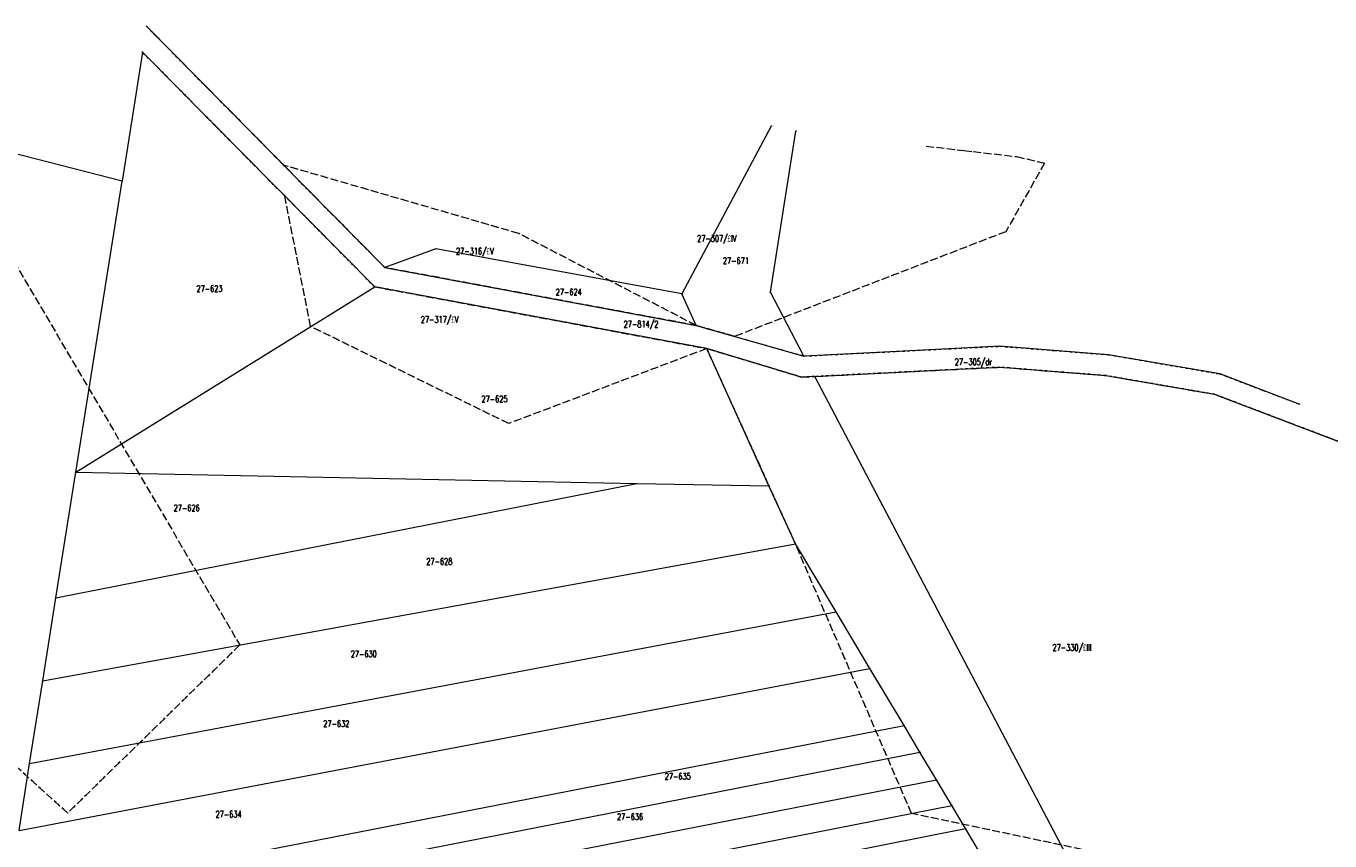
# Model space of a CAD drawing. Header units: metres. Extents: x 7542868 to 7543894, y 5828497 to 5830561.
# Tile 65 of 66: x 7543518 to 7543767, y 5830391 to 5830547. Entities that reach past the tile are written whole.
import ezdxf
from ezdxf.enums import TextEntityAlignment as Align

# ---------------------------------------------------------------- set-up
doc = ezdxf.new("R2010")
doc.units = ezdxf.units.M
for name, pattern in [('GDE', [0]), ('GUK', [2, 1.5, -0.5]), ('GUZ', [1, 0.5, -0.5])]:
    doc.linetypes.add(name, pattern=pattern)
doc.layers.get('0').update_dxf_attribs({"color": 250, "linetype": 'CONTINUOUS', "lineweight": 100})
for name, color, linetype, lineweight in [('Dzialki', 7, 'GDE', 18), ('Kontury', 3, 'GUK', 18), ('Numery_dzialek', 7, 'CONTINUOUS', 13), ('Numery_konturow', 3, 'CONTINUOUS', 13), ('Numery_uzytkow', 7, 'CONTINUOUS', 13), ('Punkty', 7, 'CONTINUOUS', 18), ('Uzytki', 7, 'GUZ', 18)]:
    doc.layers.add(name, color=color, linetype=linetype, lineweight=lineweight)
doc.styles.get("Standard").update_dxf_attribs({"font": 'Simplex.SHX', "width": 0.75})

# ---------------------------------------------------------------- blocks, each defined once
blk = doc.blocks.new('GRO')
at = {"linetype": 'CONTINUOUS'}
blk.add_circle((0, 0), 0.045, dxfattribs=at)

msp = doc.modelspace()

# ---------------------------------------------------------------- linework, layer by layer
at = {"layer": 'Dzialki'}
for p, q in [((7543586.6, 5830501.16), (7543541.03, 5830547.3)), ((7543540.24, 5830542.36), (7543536.33, 5830517.68)), ((7543584.68, 5830497.46), (7543540.24, 5830542.36)), ((7543536.33, 5830517.68), (7543468.48, 5830535.07)), ((7543660.58, 5830528.22), (7543643.47, 5830496.11)), ((7543660.4, 5830496.43), (7543665.29, 5830527.25)), ((7543527.49, 5830461.97), (7543536.33, 5830517.68)), ((7543596.4, 5830504.73), (7543586.6, 5830501.16)), ((7543643.47, 5830496.11), (7543596.4, 5830504.73)), ((7543586.6, 5830501.16), (7543646.22, 5830490.06)), ((7543527.49, 5830461.97), (7543584.68, 5830497.46)), ((7543648.23, 5830485.64), (7543584.68, 5830497.46)), ((7543646.22, 5830490.06), (7543643.47, 5830496.11)), ((7543666.82, 5830484.21), (7543660.4, 5830496.43)), ((7543646.22, 5830490.06), (7543666.82, 5830484.21)), ((7543660.14, 5830459.41), (7543648.23, 5830485.64)), ((7543666.37, 5830480.18), (7543648.23, 5830485.64)), ((7543684.61, 5830485.1), (7543666.82, 5830484.21)), ((7543694.52, 5830485.6), (7543684.61, 5830485.1)), ((7543704.32, 5830486.08), (7543694.52, 5830485.6)), ((7543714.69, 5830485.27), (7543704.32, 5830486.08)), ((7543725.1, 5830484.46), (7543714.69, 5830485.27)), ((7543746.46, 5830480.78), (7543725.1, 5830484.46)), ((7543686.56, 5830481.19), (7543696.35, 5830481.68)), ((7543696.35, 5830481.68), (7543704.26, 5830482.07)), ((7543704.26, 5830482.07), (7543706.14, 5830481.93)), ((7543706.14, 5830481.93), (7543716.38, 5830481.13)), ((7543668.88, 5830480.31), (7543666.37, 5830480.18)), ((7543668.88, 5830480.31), (7543686.56, 5830481.19)), ((7543791.75, 5830246.76), (7543668.88, 5830480.31)), ((7543716.38, 5830481.13), (7543724.6, 5830480.48)), ((7543724.6, 5830480.48), (7543745.41, 5830476.9)), ((7543754.57, 5830477.69), (7543746.46, 5830480.78)), ((7543745.41, 5830476.9), (7543747.98, 5830475.92)), ((7543761.61, 5830475.02), (7543754.57, 5830477.69)), ((7543747.98, 5830475.92), (7543772.01, 5830466.79)), ((7543523.68, 5830437.97), (7543527.49, 5830461.97)), ((7543527.49, 5830461.97), (7543634.84, 5830459.81)), ((7543523.68, 5830437.97), (7543634.84, 5830459.81)), ((7543634.84, 5830459.81), (7543660.14, 5830459.41)), ((7543665.18, 5830448.3), (7543660.14, 5830459.41)), ((7543521.16, 5830422.07), (7543665.18, 5830448.3)), ((7543672.98, 5830435.26), (7543665.18, 5830448.3)), ((7543521.16, 5830422.07), (7543523.68, 5830437.97)), ((7543518.65, 5830406.27), (7543672.98, 5830435.26)), ((7543679.42, 5830424.46), (7543672.98, 5830435.26)), ((7543516.62, 5830393.42), (7543679.42, 5830424.46)), ((7543685.98, 5830413.51), (7543679.42, 5830424.46)), ((7543518.65, 5830406.27), (7543521.16, 5830422.07)), ((7543514.51, 5830380.1), (7543685.98, 5830413.51)), ((7543689.03, 5830408.42), (7543685.98, 5830413.51)), ((7543404.63, 5830352.68), (7543689.03, 5830408.42)), ((7543692.17, 5830403.14), (7543689.03, 5830408.42)), ((7543516.62, 5830393.42), (7543518.65, 5830406.27)), ((7543406.41, 5830347.27), (7543692.17, 5830403.14)), ((7543695.12, 5830398.22), (7543692.17, 5830403.14)), ((7543408.43, 5830342), (7543695.12, 5830398.22)), ((7543697.75, 5830393.82), (7543695.12, 5830398.22)), ((7543410.33, 5830337.01), (7543697.75, 5830393.82)), ((7543700.38, 5830389.42), (7543697.75, 5830393.82))]:
    msp.add_line(p, q, dxfattribs=at)
at = {"layer": 'Kontury'}
for p, q in [((7543567.25, 5830520.74), (7543541.03, 5830547.3)), ((7543567.46, 5830514.86), (7543540.24, 5830542.36)), ((7543500.42, 5830528.18), (7543558.87, 5830428.93)), ((7543690.21, 5830524.38), (7543697.45, 5830523.54)), ((7543697.45, 5830523.54), (7543699.23, 5830523.33)), ((7543699.23, 5830523.33), (7543707.53, 5830522.37)), ((7543707.53, 5830522.37), (7543712.87, 5830521.13)), ((7543612.28, 5830507.65), (7543567.25, 5830520.74)), ((7543586.6, 5830501.16), (7543567.25, 5830520.74)), ((7543712.87, 5830521.13), (7543705.45, 5830508.01)), ((7543567.46, 5830514.86), (7543584.68, 5830497.46)), ((7543572.43, 5830489.87), (7543567.46, 5830514.86)), ((7543646.22, 5830490.06), (7543612.28, 5830507.65)), ((7543705.45, 5830508.01), (7543653.6, 5830487.97)), ((7543646.22, 5830490.06), (7543586.6, 5830501.16)), ((7543584.68, 5830497.46), (7543648.23, 5830485.64)), ((7543610.33, 5830471.3), (7543572.43, 5830489.87)), ((7543653.6, 5830487.97), (7543646.22, 5830490.06)), ((7543648.23, 5830485.64), (7543610.33, 5830471.3)), ((7543648.23, 5830485.64), (7543666.37, 5830480.18)), ((7543660.14, 5830459.41), (7543648.23, 5830485.64)), ((7543686.56, 5830481.19), (7543696.35, 5830481.68)), ((7543696.35, 5830481.68), (7543704.26, 5830482.07)), ((7543704.26, 5830482.07), (7543706.14, 5830481.93)), ((7543706.14, 5830481.93), (7543716.38, 5830481.13)), ((7543666.37, 5830480.18), (7543668.88, 5830480.31)), ((7543668.88, 5830480.31), (7543686.56, 5830481.19)), ((7543716.38, 5830481.13), (7543724.6, 5830480.48)), ((7543724.6, 5830480.48), (7543745.41, 5830476.9)), ((7543745.41, 5830476.9), (7543747.98, 5830475.92)), ((7543747.98, 5830475.92), (7543772.01, 5830466.79)), ((7543665.18, 5830448.3), (7543660.14, 5830459.41)), ((7543687.41, 5830396.7), (7543665.18, 5830448.3)), ((7543525.94, 5830396.78), (7543483.02, 5830435.52)), ((7543558.87, 5830428.93), (7543525.94, 5830396.78)), ((7543733.69, 5830386.93), (7543687.41, 5830396.7))]:
    msp.add_line(p, q, dxfattribs=at)
at = {"layer": 'Uzytki'}
for p, q in [((7543541.03, 5830547.3), (7543567.25, 5830520.74)), ((7543567.46, 5830514.86), (7543540.24, 5830542.36)), ((7543500.42, 5830528.18), (7543558.87, 5830428.93)), ((7543690.21, 5830524.38), (7543697.45, 5830523.54)), ((7543697.45, 5830523.54), (7543699.23, 5830523.33)), ((7543699.23, 5830523.33), (7543707.53, 5830522.37)), ((7543707.53, 5830522.37), (7543712.87, 5830521.13)), ((7543567.25, 5830520.74), (7543586.6, 5830501.16)), ((7543612.28, 5830507.65), (7543567.25, 5830520.74)), ((7543712.87, 5830521.13), (7543705.45, 5830508.01)), ((7543584.68, 5830497.46), (7543567.46, 5830514.86)), ((7543572.43, 5830489.87), (7543567.46, 5830514.86)), ((7543646.22, 5830490.06), (7543612.28, 5830507.65)), ((7543705.45, 5830508.01), (7543653.6, 5830487.97)), ((7543586.6, 5830501.16), (7543646.22, 5830490.06)), ((7543648.23, 5830485.64), (7543584.68, 5830497.46)), ((7543610.33, 5830471.3), (7543572.43, 5830489.87)), ((7543646.22, 5830490.06), (7543653.6, 5830487.97)), ((7543653.6, 5830487.97), (7543666.82, 5830484.21)), ((7543648.23, 5830485.64), (7543610.33, 5830471.3)), ((7543666.37, 5830480.18), (7543648.23, 5830485.64)), ((7543660.14, 5830459.41), (7543648.23, 5830485.64)), ((7543666.82, 5830484.21), (7543684.61, 5830485.1)), ((7543684.61, 5830485.1), (7543694.52, 5830485.6)), ((7543694.52, 5830485.6), (7543704.32, 5830486.08)), ((7543704.32, 5830486.08), (7543714.69, 5830485.27)), ((7543714.69, 5830485.27), (7543725.1, 5830484.46)), ((7543725.1, 5830484.46), (7543746.46, 5830480.78)), ((7543696.35, 5830481.68), (7543686.56, 5830481.19)), ((7543704.26, 5830482.07), (7543696.35, 5830481.68)), ((7543706.14, 5830481.93), (7543704.26, 5830482.07)), ((7543716.38, 5830481.13), (7543706.14, 5830481.93)), ((7543668.88, 5830480.31), (7543666.37, 5830480.18)), ((7543686.56, 5830481.19), (7543668.88, 5830480.31)), ((7543724.6, 5830480.48), (7543716.38, 5830481.13)), ((7543745.41, 5830476.9), (7543724.6, 5830480.48)), ((7543746.46, 5830480.78), (7543754.57, 5830477.69)), ((7543747.98, 5830475.92), (7543745.41, 5830476.9)), ((7543754.57, 5830477.69), (7543761.61, 5830475.02)), ((7543772.01, 5830466.79), (7543747.98, 5830475.92)), ((7543665.18, 5830448.3), (7543660.14, 5830459.41)), ((7543687.41, 5830396.7), (7543665.18, 5830448.3)), ((7543525.94, 5830396.78), (7543483.02, 5830435.52)), ((7543558.87, 5830428.93), (7543525.94, 5830396.78)), ((7543733.69, 5830386.93), (7543687.41, 5830396.7))]:
    msp.add_line(p, q, dxfattribs=at)

# ---------------------------------------------------------------- block references
at = {"layer": 'Punkty'}
for p in [(7543541.03, 5830547.3), (7543540.24, 5830542.36), (7543660.58, 5830528.22), (7543665.29, 5830527.25), (7543536.33, 5830517.68), (7543596.4, 5830504.73), (7543586.6, 5830501.16), (7543584.68, 5830497.46), (7543643.47, 5830496.11), (7543660.4, 5830496.43), (7543646.22, 5830490.06), (7543648.23, 5830485.64), (7543666.82, 5830484.21), (7543684.61, 5830485.1), (7543694.52, 5830485.6), (7543704.32, 5830486.08), (7543714.69, 5830485.27), (7543725.1, 5830484.46), (7543696.35, 5830481.68), (7543704.26, 5830482.07), (7543706.14, 5830481.93), (7543666.37, 5830480.18), (7543668.88, 5830480.31), (7543686.56, 5830481.19), (7543716.38, 5830481.13), (7543724.6, 5830480.48), (7543746.46, 5830480.78), (7543745.41, 5830476.9), (7543754.57, 5830477.69), (7543747.98, 5830475.92), (7543761.61, 5830475.02), (7543527.49, 5830461.97), (7543634.84, 5830459.81), (7543660.14, 5830459.41), (7543665.18, 5830448.3), (7543523.68, 5830437.97), (7543672.98, 5830435.26), (7543679.42, 5830424.46), (7543521.16, 5830422.07), (7543685.98, 5830413.51), (7543689.03, 5830408.42), (7543518.65, 5830406.27), (7543692.17, 5830403.14), (7543695.12, 5830398.22), (7543697.75, 5830393.82)]:
    msp.add_blockref('GRO', p, dxfattribs=at)

# ---------------------------------------------------------------- texts
at = {"layer": 'Numery_dzialek', "width": 0.7}
for s, p in [('27-671', (7543651.31, 5830503.09)), ('27-623', (7543550.57, 5830497.73)), ('27-624', (7543619.32, 5830497.09)), ('27-814/2', (7543632.33, 5830490.95)), ('27-625', (7543605.12, 5830476.63)), ('27-626', (7543546.21, 5830455.77)), ('27-628', (7543594.56, 5830445.54)), ('27-630', (7543580.1, 5830427.84)), ('27-632', (7543574.84, 5830414.5)), ('27-635', (7543640.18, 5830404.43)), ('27-634', (7543554.23, 5830397.17)), ('27-636', (7543631.05, 5830396.7))]:
    msp.add_text(s, height=1.25, dxfattribs=at).set_placement(p, align=Align.TOP_LEFT)
at = {"layer": 'Numery_konturow', "width": 0.7}
for s, p in [('27-307/£IV', (7543646.38, 5830507.34)), ('27-316/£V', (7543600.24, 5830504.9)), ('27-317/£V', (7543593.5, 5830491.83)), ('27-330/£III', (7543714.39, 5830429.08))]:
    msp.add_text(s, height=1.25, dxfattribs=at).set_placement(p, align=Align.TOP_LEFT)
at = {"layer": 'Numery_uzytkow', "width": 0.7}
for s, p in [('27-307/£', (7543646.38, 5830507.34)), ('27-316/£', (7543600.24, 5830504.9)), ('27-317/£', (7543593.5, 5830491.83)), ('27-305/dr', (7543695.68, 5830483.72)), ('27-330/£', (7543714.39, 5830429.08))]:
    msp.add_text(s, height=1.25, dxfattribs=at).set_placement(p, align=Align.TOP_LEFT)

doc.saveas('drawing.dxf')
